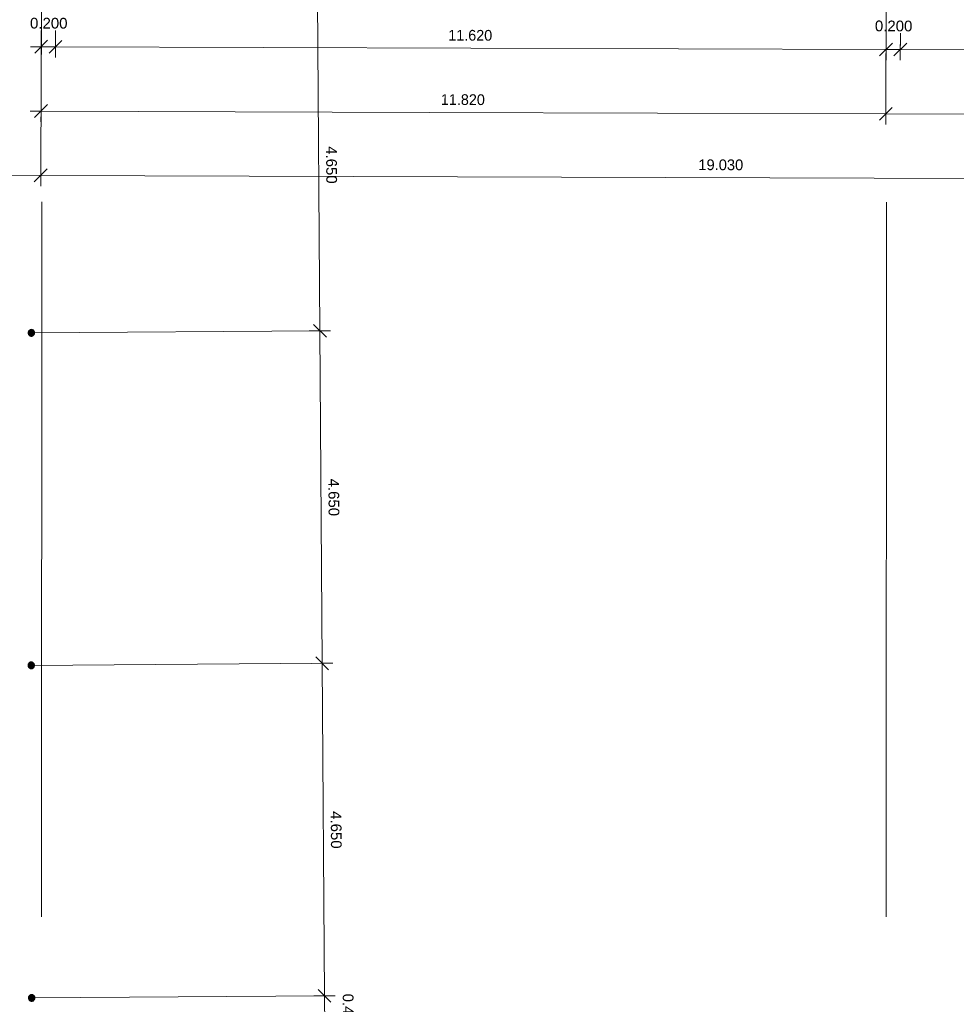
# Model space of a CAD drawing. Header units: metres. Extents: x 0 to 0.84, y 0 to 0.594.
# Tile 17 of 29: x 0.272 to 0.403, y 0.217 to 0.354. Entities that reach past the tile are written whole.
import ezdxf

# ---------------------------------------------------------------- set-up
doc = ezdxf.new("R2010")
doc.units = ezdxf.units.M
doc.linetypes.add('Teckovana 0.5x', pattern=[0.04, 0, -0.04])
doc.layers.add('Maßlinie 1_100', color=7, linetype='Continuous', lineweight=25)
doc.layers.add('Stütze', color=7, linetype='Continuous', lineweight=50)
doc.styles.add('ARIAL', font='ARIAL.TTF')

msp = doc.modelspace()

# ---------------------------------------------------------------- hatches: boundary and pattern name
at = {"layer": 'Stütze', "linetype": 'Continuous', "lineweight": 18, "true_color": 0xa0a0a0, "transparency": 33554687}
for points in [[(0.27358, 0.31098), (0.2735, 0.311), (0.27342, 0.31101), (0.27334, 0.311), (0.27327, 0.31098), (0.2732, 0.31094), (0.27314, 0.3109), (0.27308, 0.31084), (0.27304, 0.31077), (0.27301, 0.3107), (0.27299, 0.31063), (0.27298, 0.31055), (0.27299, 0.31047), (0.27301, 0.31039), (0.27305, 0.31032), (0.27309, 0.31026), (0.27315, 0.3102), (0.27321, 0.31016), (0.27329, 0.31013), (0.27336, 0.31011), (0.27344, 0.31011), (0.27352, 0.31011), (0.27359, 0.31014), (0.27367, 0.31017), (0.27373, 0.31022), (0.27378, 0.31027), (0.27383, 0.31034), (0.27386, 0.31041), (0.27388, 0.31049), (0.27388, 0.31057), (0.27387, 0.31064), (0.27385, 0.31072), (0.27382, 0.31079), (0.27377, 0.31085), (0.27372, 0.31091), (0.27365, 0.31095)], [(0.27356, 0.26447), (0.27348, 0.26449), (0.27341, 0.2645), (0.27333, 0.26449), (0.27325, 0.26447), (0.27318, 0.26443), (0.27312, 0.26438), (0.27306, 0.26433), (0.27302, 0.26426), (0.27299, 0.26419), (0.27297, 0.26411), (0.27296, 0.26404), (0.27297, 0.26396), (0.27299, 0.26388), (0.27303, 0.26381), (0.27308, 0.26375), (0.27313, 0.26369), (0.2732, 0.26365), (0.27327, 0.26362), (0.27335, 0.2636), (0.27342, 0.26359), (0.2735, 0.2636), (0.27358, 0.26362), (0.27365, 0.26366), (0.27371, 0.2637), (0.27377, 0.26376), (0.27381, 0.26383), (0.27384, 0.2639), (0.27386, 0.26398), (0.27387, 0.26405), (0.27386, 0.26413), (0.27384, 0.26421), (0.2738, 0.26428), (0.27375, 0.26434), (0.2737, 0.2644), (0.27363, 0.26444)], [(0.27362, 0.21795), (0.27355, 0.21797), (0.27347, 0.21798), (0.27339, 0.21797), (0.27331, 0.21795), (0.27324, 0.21791), (0.27318, 0.21787), (0.27312, 0.21781), (0.27308, 0.21774), (0.27305, 0.21767), (0.27303, 0.2176), (0.27303, 0.21752), (0.27303, 0.21744), (0.27306, 0.21736), (0.27309, 0.21729), (0.27314, 0.21723), (0.27319, 0.21718), (0.27326, 0.21713), (0.27333, 0.2171), (0.27341, 0.21708), (0.27349, 0.21708), (0.27356, 0.21708), (0.27364, 0.21711), (0.27371, 0.21714), (0.27377, 0.21719), (0.27383, 0.21724), (0.27387, 0.21731), (0.2739, 0.21738), (0.27392, 0.21746), (0.27393, 0.21754), (0.27392, 0.21761), (0.2739, 0.21769), (0.27386, 0.21776), (0.27382, 0.21782), (0.27376, 0.21788), (0.27369, 0.21792)]]:
    msp.add_hatch(color=253, dxfattribs=at).paths.add_polyline_path(points)

# ---------------------------------------------------------------- linework, layer by layer
at = {"layer": 'Maßlinie 1_100', "color": 7, "linetype": 'Teckovana 0.5x', "lineweight": 13, "transparency": 33554687}
for p, q in [((0.27478, 0.34158), (0.2749, 0.38038)), ((0.31379, 0.31084), (0.27343, 0.31056)), ((0.31412, 0.26433), (0.27342, 0.26404)), ((0.31444, 0.21781), (0.27348, 0.21753))]:
    msp.add_line(p, q, dxfattribs=at)
at = {"layer": 'Maßlinie 1_100', "color": 7, "linetype": 'Continuous', "lineweight": 13, "transparency": 33554687}
for p, q in [((0.31379, 0.31084), (0.31347, 0.35733)), ((0.2739, 0.34968), (0.27571, 0.35148)), ((0.27481, 0.35058), (0.27481, 0.35208)), ((0.2759, 0.34967), (0.27771, 0.35147)), ((0.27681, 0.35057), (0.27681, 0.35207)), ((0.393, 0.35019), (0.39301, 0.35169)), ((0.395, 0.35018), (0.39501, 0.35168)), ((0.27481, 0.35058), (0.27331, 0.35058)), ((0.27481, 0.35058), (0.2748, 0.34908)), ((0.27481, 0.35058), (0.27681, 0.35057)), ((0.27681, 0.35057), (0.2768, 0.34907)), ((0.27681, 0.35057), (0.393, 0.35019)), ((0.3921, 0.34929), (0.39391, 0.35109)), ((0.393, 0.35019), (0.393, 0.34869)), ((0.393, 0.35019), (0.395, 0.35018)), ((0.3941, 0.34929), (0.39591, 0.35108)), ((0.395, 0.35018), (0.395, 0.34868)), ((0.395, 0.35018), (0.4631, 0.34996)), ((0.27478, 0.34158), (0.27478, 0.34308)), ((0.27478, 0.34158), (0.27328, 0.34158)), ((0.27387, 0.34068), (0.27568, 0.34248)), ((0.27478, 0.34158), (0.27477, 0.34008)), ((0.39207, 0.34029), (0.39388, 0.34209)), ((0.39298, 0.34119), (0.39298, 0.34269)), ((0.39298, 0.34119), (0.39297, 0.33969)), ((0.39298, 0.34119), (0.46507, 0.34095)), ((0.27384, 0.33168), (0.27565, 0.33348)), ((0.27475, 0.33258), (0.27475, 0.33408)), ((0.27475, 0.33258), (0.27474, 0.33108)), ((0.27475, 0.33258), (0.46505, 0.33195)), ((0.3147, 0.30994), (0.31289, 0.31173)), ((0.31379, 0.31084), (0.31229, 0.31083)), ((0.31379, 0.31084), (0.31529, 0.31085)), ((0.31412, 0.26433), (0.31379, 0.31084)), ((0.31502, 0.26343), (0.31321, 0.26522)), ((0.31412, 0.26433), (0.31262, 0.26432)), ((0.31412, 0.26433), (0.31562, 0.26434)), ((0.31444, 0.21781), (0.31412, 0.26433)), ((0.31444, 0.21781), (0.31294, 0.2178)), ((0.31535, 0.21692), (0.31354, 0.21871)), ((0.31444, 0.21781), (0.31594, 0.21782)), ((0.31447, 0.21325), (0.31444, 0.21781))]:
    msp.add_line(p, q, dxfattribs=at)
at = {"layer": 'Maßlinie 1_100', "color": 7, "linetype": 'Teckovana 0.5x', "lineweight": 13, "transparency": 33554687}
for points in [[(0.27475, 0.33258), (0.27475, 0.33335), (0.27475, 0.33335), (0.2749, 0.38038)], [(0.2748, 0.02811), (0.2748, 0.02889), (0.2748, 0.02889), (0.2748, 0.02889), (0.2748, 0.02889), (0.2748, 0.02889), (0.2748, 0.02889), (0.2749, 0.38038)], [(0.39297, 0.02808), (0.39297, 0.02885), (0.39297, 0.02885), (0.39307, 0.36919)], [(0.39298, 0.34119), (0.39298, 0.34197), (0.39298, 0.34197), (0.39307, 0.36919)], [(0.27481, 0.35058), (0.27481, 0.35281), (0.27481, 0.35281), (0.27481, 0.35284), (0.27481, 0.35284), (0.27481, 0.35285)], [(0.27681, 0.35057), (0.27681, 0.35275), (0.27681, 0.35275), (0.27681, 0.35281), (0.27681, 0.35281), (0.27681, 0.35285)], [(0.393, 0.35019), (0.39301, 0.35129), (0.39301, 0.35129), (0.39301, 0.35247)], [(0.395, 0.35018), (0.39501, 0.35126), (0.39501, 0.35126), (0.39501, 0.35246)]]:
    msp.add_lwpolyline(points, dxfattribs=at)
at = {"layer": 'Maßlinie 1_100', "color": 7, "linetype": 'Continuous', "lineweight": 13, "transparency": 33554687}
for points in [[(0.27478, 0.34158), (0.32909, 0.3414), (0.32909, 0.3414), (0.39298, 0.34119)], [(0.24382, 0.33268), (0.25525, 0.33264), (0.25525, 0.33264), (0.27475, 0.33258)]]:
    msp.add_lwpolyline(points, dxfattribs=at)
at = {"layer": 'Stütze', "color": 7, "linetype": 'Continuous', "lineweight": 25, "transparency": 33554687}
for p, q in [((0.27299, 0.31063), (0.27298, 0.31055)), ((0.27298, 0.31055), (0.27299, 0.31047)), ((0.27301, 0.3107), (0.27299, 0.31063)), ((0.27299, 0.31047), (0.27301, 0.31039)), ((0.27304, 0.31077), (0.27301, 0.3107)), ((0.27301, 0.31039), (0.27305, 0.31032)), ((0.27308, 0.31084), (0.27304, 0.31077)), ((0.27305, 0.31032), (0.27309, 0.31026)), ((0.27314, 0.3109), (0.27308, 0.31084)), ((0.27309, 0.31026), (0.27315, 0.3102)), ((0.2732, 0.31094), (0.27314, 0.3109)), ((0.27315, 0.3102), (0.27321, 0.31016)), ((0.27327, 0.31098), (0.2732, 0.31094)), ((0.27321, 0.31016), (0.27329, 0.31013)), ((0.27334, 0.311), (0.27327, 0.31098)), ((0.27329, 0.31013), (0.27336, 0.31011)), ((0.27342, 0.31101), (0.27334, 0.311)), ((0.27336, 0.31011), (0.27344, 0.31011)), ((0.2735, 0.311), (0.27342, 0.31101)), ((0.27344, 0.31011), (0.27352, 0.31011)), ((0.27358, 0.31098), (0.2735, 0.311)), ((0.27352, 0.31011), (0.27359, 0.31014)), ((0.27365, 0.31095), (0.27358, 0.31098)), ((0.27359, 0.31014), (0.27367, 0.31017)), ((0.27372, 0.31091), (0.27365, 0.31095)), ((0.27367, 0.31017), (0.27373, 0.31022)), ((0.27377, 0.31085), (0.27372, 0.31091)), ((0.27373, 0.31022), (0.27378, 0.31027)), ((0.27382, 0.31079), (0.27377, 0.31085)), ((0.27378, 0.31027), (0.27383, 0.31034)), ((0.27385, 0.31072), (0.27382, 0.31079)), ((0.27383, 0.31034), (0.27386, 0.31041)), ((0.27387, 0.31064), (0.27385, 0.31072)), ((0.27386, 0.31041), (0.27388, 0.31049)), ((0.27388, 0.31057), (0.27387, 0.31064)), ((0.27388, 0.31049), (0.27388, 0.31057)), ((0.27325, 0.26447), (0.27318, 0.26443)), ((0.27333, 0.26449), (0.27325, 0.26447)), ((0.27341, 0.2645), (0.27333, 0.26449)), ((0.27348, 0.26449), (0.27341, 0.2645)), ((0.27356, 0.26447), (0.27348, 0.26449)), ((0.27363, 0.26444), (0.27356, 0.26447)), ((0.2737, 0.2644), (0.27363, 0.26444)), ((0.27297, 0.26411), (0.27296, 0.26404)), ((0.27296, 0.26404), (0.27297, 0.26396)), ((0.27299, 0.26419), (0.27297, 0.26411)), ((0.27297, 0.26396), (0.27299, 0.26388)), ((0.27302, 0.26426), (0.27299, 0.26419)), ((0.27299, 0.26388), (0.27303, 0.26381)), ((0.27306, 0.26433), (0.27302, 0.26426)), ((0.27303, 0.26381), (0.27308, 0.26375)), ((0.27312, 0.26438), (0.27306, 0.26433)), ((0.27308, 0.26375), (0.27313, 0.26369)), ((0.27318, 0.26443), (0.27312, 0.26438)), ((0.27313, 0.26369), (0.2732, 0.26365)), ((0.2732, 0.26365), (0.27327, 0.26362)), ((0.27327, 0.26362), (0.27335, 0.2636)), ((0.27335, 0.2636), (0.27342, 0.26359)), ((0.27342, 0.26359), (0.2735, 0.2636)), ((0.2735, 0.2636), (0.27358, 0.26362)), ((0.27358, 0.26362), (0.27365, 0.26366)), ((0.27365, 0.26366), (0.27371, 0.2637)), ((0.27375, 0.26434), (0.2737, 0.2644)), ((0.27371, 0.2637), (0.27377, 0.26376)), ((0.2738, 0.26428), (0.27375, 0.26434)), ((0.27377, 0.26376), (0.27381, 0.26383)), ((0.27384, 0.26421), (0.2738, 0.26428)), ((0.27381, 0.26383), (0.27384, 0.2639)), ((0.27386, 0.26413), (0.27384, 0.26421)), ((0.27384, 0.2639), (0.27386, 0.26398)), ((0.27387, 0.26405), (0.27386, 0.26413)), ((0.27386, 0.26398), (0.27387, 0.26405)), ((0.27305, 0.21767), (0.27303, 0.2176)), ((0.27308, 0.21774), (0.27305, 0.21767)), ((0.27312, 0.21781), (0.27308, 0.21774)), ((0.27318, 0.21787), (0.27312, 0.21781)), ((0.27324, 0.21791), (0.27318, 0.21787)), ((0.27331, 0.21795), (0.27324, 0.21791)), ((0.27339, 0.21797), (0.27331, 0.21795)), ((0.27347, 0.21798), (0.27339, 0.21797)), ((0.27355, 0.21797), (0.27347, 0.21798)), ((0.27362, 0.21795), (0.27355, 0.21797)), ((0.27369, 0.21792), (0.27362, 0.21795)), ((0.27376, 0.21788), (0.27369, 0.21792)), ((0.27382, 0.21782), (0.27376, 0.21788)), ((0.27386, 0.21776), (0.27382, 0.21782)), ((0.2739, 0.21769), (0.27386, 0.21776)), ((0.27392, 0.21761), (0.2739, 0.21769)), ((0.27393, 0.21754), (0.27392, 0.21761)), ((0.27303, 0.2176), (0.27303, 0.21752)), ((0.27303, 0.21752), (0.27303, 0.21744)), ((0.27303, 0.21744), (0.27306, 0.21736)), ((0.27306, 0.21736), (0.27309, 0.21729)), ((0.27309, 0.21729), (0.27314, 0.21723)), ((0.27314, 0.21723), (0.27319, 0.21718)), ((0.27319, 0.21718), (0.27326, 0.21713)), ((0.27326, 0.21713), (0.27333, 0.2171)), ((0.27333, 0.2171), (0.27341, 0.21708)), ((0.27341, 0.21708), (0.27349, 0.21708)), ((0.27349, 0.21708), (0.27356, 0.21708)), ((0.27356, 0.21708), (0.27364, 0.21711)), ((0.27364, 0.21711), (0.27371, 0.21714)), ((0.27371, 0.21714), (0.27377, 0.21719)), ((0.27377, 0.21719), (0.27383, 0.21724)), ((0.27383, 0.21724), (0.27387, 0.21731)), ((0.27387, 0.21731), (0.2739, 0.21738)), ((0.2739, 0.21738), (0.27392, 0.21746)), ((0.27392, 0.21746), (0.27393, 0.21754))]:
    msp.add_line(p, q, dxfattribs=at)

# ---------------------------------------------------------------- texts
at = {"layer": 'Maßlinie 1_100', "color": 7, "linetype": 'Continuous', "lineweight": 13, "transparency": 33554687, "char_height": 0.0015, "attachment_point": 7, "style": 'ARIAL'}
for s, insert, width, rotation in [('\\W1.00;0.200', (0.27324, 0.35311), 0.0059893, 359.8118), ('\\W1.00;0.200', (0.39144, 0.35272), 0.0059895, 359.8118), ('\\W0.96;11.620', (0.33175, 0.35142), 0.007129, 359.8118), ('\\W0.96;11.820', (0.33072, 0.34242), 0.0071289, 359.8118), ('\\W1.00;4.650', (0.31464, 0.33666), 0.0059893, 270.3987), ('\\W0.98;19.030', (0.36674, 0.3333), 0.0071418, 359.8118), ('\\W1.00;4.650', (0.31496, 0.29016), 0.0059893, 270.3987), ('\\W1.00;4.650', (0.31529, 0.24365), 0.0059893, 270.3987), ('\\W1.00;0.460', (0.31697, 0.21812), 0.0059893, 270.3987)]:
    msp.add_mtext(s, dxfattribs=dict(at, insert=insert, width=width, rotation=rotation))

doc.saveas('drawing.dxf')
